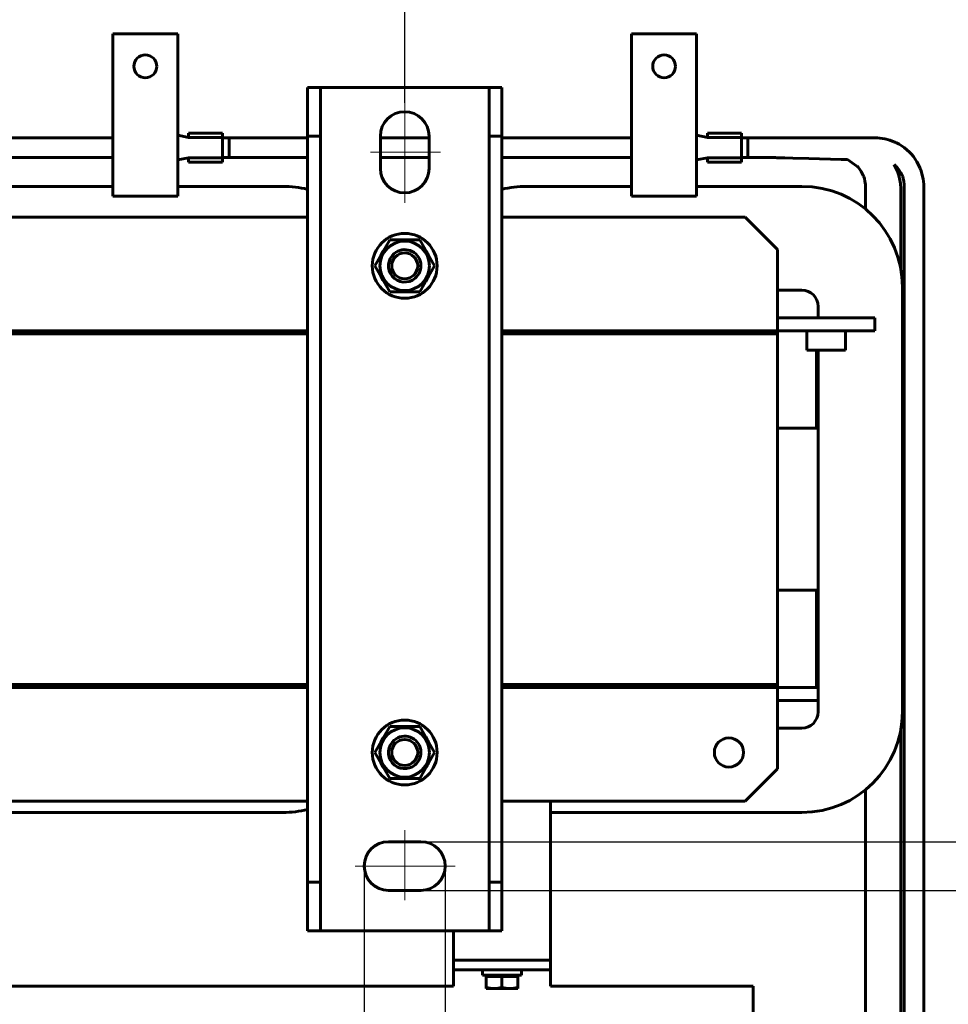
# Model space of a CAD drawing. Header units: millimetres. Extents: x 0 to 297, y 0 to 420.
# Tile 11 of 13: x 159 to 231, y 281 to 357. Entities that reach past the tile are written whole.
import ezdxf

# ---------------------------------------------------------------- set-up
doc = ezdxf.new("R2010")
doc.units = ezdxf.units.MM
for name, pattern in [('K5LT_AXLED', [19.5, 15, -1.5, 1.5, -1.5]), ('K5LT_BASIC', [0]), ('K5LT_THIN', [0])]:
    doc.linetypes.add(name, pattern=pattern)
doc.layers.add('Системный слой', color=7, linetype='Continuous')
doc.styles.add('KDIMTEXTSTYLE', font='GOST_AU.SHX', dxfattribs={"width": 0.96, "oblique": 15, "height": 5})
doc.dimstyles.new('KDIMSTYLE (0.25)', dxfattribs={"dimtxt": 5, "dimasz": 1, "dimexe": 2, "dimexo": 0, "dimgap": 1, "dimtad": 1, "dimlfac": 4, "dimtxsty": 'KDIMTEXTSTYLE', "dimsah": 1, "dimcen": 0, "dimdle": 1, "dimadec": 0, "dimazin": 0, "dimtfac": 0.667, "dimtmove": 0, "dimatfit": 3, "dimfxl": 1, "dimtvp": 1, "dimtolj": 1, "dimtzin": 0, "dimarcsym": 0})

# ---------------------------------------------------------------- blocks, each defined once
blk = doc.blocks.new('U88')
at = {"layer": 'Системный слой', "color": 150, "linetype": 'K5LT_BASIC', "lineweight": 60, "true_color": 0x0080ff}
for p, q in [((198.432, 344.53), (206.557, 344.53)), ((211.557, 344.53), (219.682, 344.53))]:
    blk.add_line(p, q, dxfattribs=at)
blk = doc.blocks.new('U89')
at = {"layer": 'Системный слой', "color": 150, "linetype": 'K5LT_BASIC', "lineweight": 60, "true_color": 0x0080ff}
for p, q in [((220.932, 335.28), (220.932, 334.405)), ((220.932, 331.905), (220.932, 304.03))]:
    blk.add_line(p, q, dxfattribs=at)
blk = doc.blocks.new('U90')
at = {"layer": 'Системный слой', "color": 150, "linetype": 'K5LT_BASIC', "lineweight": 60, "true_color": 0x0080ff}
for p, q in [((197.182, 333.155), (197.182, 333.405)), ((197.182, 305.905), (197.182, 306.155))]:
    blk.add_line(p, q, dxfattribs=at)
blk = doc.blocks.new('U91')
at = {"layer": 'Системный слой', "color": 150, "linetype": 'K5LT_BASIC', "lineweight": 60, "true_color": 0x0080ff}
for p, q in [((158.432, 344.53), (166.557, 344.53)), ((171.557, 344.53), (179.682, 344.53))]:
    blk.add_line(p, q, dxfattribs=at)
blk = doc.blocks.new('U92')
at = {"layer": 'Системный слой', "color": 150, "linetype": 'K5LT_BASIC', "lineweight": 60, "true_color": 0x0080ff}
for p, q in [((180.932, 333.405), (180.932, 333.155)), ((180.932, 306.155), (180.932, 305.905))]:
    blk.add_line(p, q, dxfattribs=at)
blk = doc.blocks.new('U97')
at = {"layer": 'Системный слой', "color": 150, "linetype": 'K5LT_BASIC', "lineweight": 60, "true_color": 0x0080ff}
for p, q in [((212.394, 348.289), (212.394, 348.639)), ((212.394, 346.389), (212.394, 346.739))]:
    blk.add_line(p, q, dxfattribs=at)
blk = doc.blocks.new('U98')
at = {"layer": 'Системный слой', "color": 150, "linetype": 'K5LT_BASIC', "lineweight": 60, "true_color": 0x0080ff}
for p, q in [((215.019, 348.289), (215.019, 348.639)), ((215.019, 346.389), (215.019, 346.739))]:
    blk.add_line(p, q, dxfattribs=at)
blk = doc.blocks.new('U99')
at = {"layer": 'Системный слой', "color": 150, "linetype": 'K5LT_BASIC', "lineweight": 60, "true_color": 0x0080ff}
for p, q in [((215.519, 348.264), (215.519, 347.514)), ((215.519, 347.514), (215.519, 346.764))]:
    blk.add_line(p, q, dxfattribs=at)
blk = doc.blocks.new('U100')
at = {"layer": 'Системный слой', "color": 150, "linetype": 'K5LT_BASIC', "lineweight": 60, "true_color": 0x0080ff}
for p, q in [((215.019, 346.764), (215.749, 346.764)), ((215.749, 346.764), (215.945, 346.764)), ((215.945, 346.764), (216.044, 346.764)), ((216.044, 346.764), (216.094, 346.764)), ((216.094, 346.764), (216.119, 346.764)), ((216.119, 346.764), (216.132, 346.764)), ((216.132, 346.764), (216.149, 346.764)), ((216.149, 346.764), (216.176, 346.764)), ((216.176, 346.764), (216.216, 346.764)), ((216.216, 346.764), (216.275, 346.764)), ((216.275, 346.764), (216.364, 346.764)), ((216.364, 346.764), (216.494, 346.764)), ((216.494, 346.764), (216.683, 346.764)), ((216.683, 346.764), (216.854, 346.764)), ((216.854, 346.764), (216.864, 346.764)), ((216.864, 346.764), (216.874, 346.764)), ((216.874, 346.764), (216.88, 346.764)), ((216.88, 346.764), (216.882, 346.764)), ((216.882, 346.764), (216.884, 346.764)), ((216.884, 346.764), (216.885, 346.764)), ((216.885, 346.764), (216.886, 346.764)), ((216.886, 346.764), (216.888, 346.764)), ((216.888, 346.764), (216.891, 346.764)), ((216.891, 346.764), (216.895, 346.763)), ((216.895, 346.763), (216.902, 346.763)), ((216.902, 346.763), (216.913, 346.763)), ((216.913, 346.763), (216.921, 346.763)), ((216.921, 346.763), (216.93, 346.763)), ((216.93, 346.763), (216.946, 346.762)), ((216.946, 346.762), (216.98, 346.761)), ((216.98, 346.761), (217.049, 346.759)), ((217.049, 346.759), (217.195, 346.755)), ((217.195, 346.755), (217.337, 346.752)), ((217.337, 346.752), (217.41, 346.75)), ((217.41, 346.75), (217.446, 346.749)), ((217.446, 346.749), (217.465, 346.748)), ((217.465, 346.748), (217.474, 346.748)), ((217.474, 346.748), (217.488, 346.747)), ((217.488, 346.747), (217.508, 346.747)), ((217.508, 346.747), (217.538, 346.746)), ((217.538, 346.746), (217.584, 346.745)), ((217.584, 346.745), (217.651, 346.743)), ((217.651, 346.743), (217.751, 346.74)), ((217.751, 346.74), (217.899, 346.736)), ((217.899, 346.736), (218.054, 346.732)), ((218.054, 346.732), (218.365, 346.724)), ((218.365, 346.724), (218.987, 346.707)), ((218.987, 346.707), (220.23, 346.673)), ((220.23, 346.673), (222.717, 346.605)), ((222.717, 346.605), (222.784, 346.604)), ((222.784, 346.604), (222.928, 346.6)), ((222.928, 346.6), (223.002, 346.598)), ((223.002, 346.598), (223.039, 346.597)), ((223.039, 346.597), (223.057, 346.596)), ((223.057, 346.596), (223.067, 346.596)), ((223.067, 346.596), (223.072, 346.596)), ((223.072, 346.596), (223.079, 346.596)), ((223.079, 346.596), (223.089, 346.595)), ((223.089, 346.595), (223.105, 346.595)), ((223.105, 346.595), (223.128, 346.594)), ((223.128, 346.594), (223.162, 346.593)), ((223.162, 346.593), (223.191, 346.592))]:
    blk.add_line(p, q, dxfattribs=at)
blk = doc.blocks.new('U101')
at = {"layer": 'Системный слой', "color": 150, "linetype": 'K5LT_BASIC', "lineweight": 60, "true_color": 0x0080ff}
for p, q in [((215.019, 348.264), (216.853, 348.264)), ((226.797, 346.219), (227.036, 345.73)), ((227.036, 345.73), (227.044, 345.711)), ((227.044, 345.711), (227.058, 345.674)), ((227.058, 345.674), (227.086, 345.598)), ((227.086, 345.598), (227.136, 345.444)), ((227.136, 345.444), (227.218, 345.126)), ((227.218, 345.126), (227.281, 344.745)), ((227.281, 344.745), (227.307, 344.342)), ((227.307, 344.342), (227.307, 344.32)), ((227.307, 344.32), (227.307, 344.295)), ((227.307, 344.295), (227.307, 344.245)), ((227.307, 344.245), (227.307, 344.149)), ((227.307, 344.149), (227.307, 343.964)), ((227.307, 343.964), (227.307, 343.773)), ((227.307, 343.773), (227.307, 343.679)), ((227.307, 343.679), (227.307, 343.632)), ((227.307, 343.632), (227.307, 343.609)), ((227.307, 343.609), (227.307, 343.597)), ((227.307, 343.597), (227.307, 343.581)), ((227.307, 343.581), (227.307, 343.558)), ((227.307, 343.558), (227.307, 343.523)), ((227.307, 343.523), (227.307, 343.471)), ((227.307, 343.471), (227.307, 343.393)), ((227.307, 343.393), (227.307, 343.273)), ((227.307, 343.273), (227.307, 343.091)), ((227.307, 343.091), (227.307, 342.913)), ((227.307, 342.913), (227.307, 342.556)), ((227.307, 342.556), (227.307, 341.844)), ((227.307, 341.844), (227.307, 340.418)), ((227.307, 340.418), (227.307, 338.165)), ((227.307, 302.644), (227.307, 273.389))]:
    blk.add_line(p, q, dxfattribs=at)
blk = doc.blocks.new('U104')
at = {"layer": 'Системный слой', "color": 150, "linetype": 'K5LT_BASIC', "lineweight": 60, "true_color": 0x0080ff}
for start, end in [(90, 96.38925), (143.61075, 156.38925), (23.61075, 36.38925), (203.61075, 216.38925), (323.61075, 336.38925), (263.61075, 276.38925)]:
    blk.add_arc((189.057, 338.405), 2.013, start, end, dxfattribs=at)
blk = doc.blocks.new('U105')
at = {"layer": 'Системный слой', "color": 150, "linetype": 'K5LT_BASIC', "lineweight": 60, "true_color": 0x0080ff}
for p, q in [((181.557, 297.155), (156.557, 297.155)), ((215.307, 297.155), (196.557, 297.155))]:
    blk.add_line(p, q, dxfattribs=at)
blk = doc.blocks.new('U106')
at = {"layer": 'Системный слой', "color": 150, "linetype": 'K5LT_BASIC', "lineweight": 60, "true_color": 0x0080ff}
for p, q in [((137.807, 305.905), (141.557, 305.905)), ((156.557, 305.905), (160.307, 305.905)), ((177.807, 305.905), (181.557, 305.905)), ((196.557, 305.905), (200.307, 305.905))]:
    blk.add_line(p, q, dxfattribs=at)
blk = doc.blocks.new('U107')
at = {"layer": 'Системный слой', "color": 150, "linetype": 'K5LT_BASIC', "lineweight": 60, "true_color": 0x0080ff}
for p, q in [((172.394, 348.289), (172.394, 348.639)), ((172.394, 346.389), (172.394, 346.739))]:
    blk.add_line(p, q, dxfattribs=at)
blk = doc.blocks.new('U108')
at = {"layer": 'Системный слой', "color": 150, "linetype": 'K5LT_BASIC', "lineweight": 60, "true_color": 0x0080ff}
for p, q in [((175.019, 348.289), (175.019, 348.639)), ((175.019, 346.389), (175.019, 346.739))]:
    blk.add_line(p, q, dxfattribs=at)
blk = doc.blocks.new('U109')
at = {"layer": 'Системный слой', "color": 150, "linetype": 'K5LT_BASIC', "lineweight": 60, "true_color": 0x0080ff}
for p, q in [((175.519, 348.264), (175.519, 347.514)), ((175.519, 347.514), (175.519, 346.764))]:
    blk.add_line(p, q, dxfattribs=at)
blk = doc.blocks.new('U110')
at = {"layer": 'Системный слой', "color": 150, "linetype": 'K5LT_BASIC', "lineweight": 60, "true_color": 0x0080ff}
for start, end in [(83.61075, 96.38925), (143.61075, 156.38925), (23.61075, 36.38925), (203.61075, 216.38925), (323.61075, 336.38925), (270, 276.38925)]:
    blk.add_arc((189.057, 300.905), 2.013, start, end, dxfattribs=at)
blk = doc.blocks.new('U111')
at = {"layer": 'Системный слой', "color": 150, "linetype": 'K5LT_BASIC', "lineweight": 60, "true_color": 0x0080ff}
for p, q in [((195.171, 283.755), (195.057, 283.755)), ((198.057, 283.755), (195.171, 283.755))]:
    blk.add_line(p, q, dxfattribs=at)
blk = doc.blocks.new('U112')
at = {"layer": 'Системный слой', "color": 150, "linetype": 'K5LT_BASIC', "lineweight": 60, "true_color": 0x0080ff}
for p, q in [((175.019, 348.264), (181.557, 348.264)), ((187.182, 348.264), (190.932, 348.264)), ((196.557, 348.264), (206.557, 348.264)), ((215.019, 348.264), (224.58, 348.264)), ((224.58, 348.264), (224.708, 348.264)), ((224.708, 348.264), (224.77, 348.264)), ((224.77, 348.264), (224.801, 348.264)), ((224.801, 348.264), (224.817, 348.264)), ((224.817, 348.264), (224.826, 348.264)), ((224.826, 348.264), (224.837, 348.264)), ((224.837, 348.264), (224.854, 348.264)), ((224.854, 348.264), (224.88, 348.264)), ((224.88, 348.264), (224.918, 348.264)), ((224.918, 348.264), (224.977, 348.264)), ((224.977, 348.264), (225.066, 348.264)), ((225.066, 348.264), (225.204, 348.264)), ((225.204, 348.264), (225.343, 348.264)), ((225.343, 348.264), (225.365, 348.264)), ((225.365, 348.264), (225.409, 348.263)), ((225.409, 348.263), (225.5, 348.259)), ((225.5, 348.259), (225.688, 348.245)), ((225.688, 348.245), (226.076, 348.185)), ((226.076, 348.185), (226.467, 348.085)), ((226.467, 348.085), (226.778, 347.973)), ((226.778, 347.973), (226.805, 347.961)), ((226.805, 347.961), (226.86, 347.937)), ((226.86, 347.937), (226.967, 347.887)), ((226.967, 347.887), (227.177, 347.777)), ((227.177, 347.777), (227.574, 347.518)), ((227.574, 347.518), (227.992, 347.155)), ((227.992, 347.155), (228.012, 347.134)), ((228.012, 347.134), (228.053, 347.091)), ((228.053, 347.091), (228.133, 347.004)), ((228.133, 347.004), (228.285, 346.822)), ((228.285, 346.822), (228.553, 346.43)), ((228.553, 346.43), (228.8, 345.935)), ((228.8, 345.935), (228.811, 345.908)), ((228.811, 345.908), (228.832, 345.852)), ((228.832, 345.852), (228.873, 345.738)), ((228.873, 345.738), (228.943, 345.505)), ((228.943, 345.505), (229.03, 345.099)), ((229.03, 345.099), (229.074, 344.703)), ((229.074, 344.703), (229.079, 344.502)), ((229.079, 344.502), (229.079, 344.476)), ((229.079, 344.476), (229.079, 344.427)), ((229.079, 344.427), (229.079, 344.329)), ((229.079, 344.329), (229.079, 344.143)), ((229.079, 344.143), (229.079, 343.952)), ((229.079, 343.952), (229.079, 343.859)), ((229.079, 343.859), (229.079, 343.812)), ((229.079, 343.812), (229.079, 343.789)), ((229.079, 343.789), (229.079, 343.777)), ((229.079, 343.777), (229.079, 343.761)), ((229.079, 343.761), (229.079, 343.738)), ((229.079, 343.738), (229.079, 343.703)), ((229.079, 343.703), (229.079, 343.651)), ((229.079, 343.651), (229.079, 343.572)), ((229.079, 343.572), (229.079, 343.452)), ((229.079, 343.452), (229.079, 343.268)), ((229.079, 343.268), (229.079, 343.088)), ((229.079, 343.088), (229.079, 342.728)), ((229.079, 342.728), (229.079, 342.008)), ((229.079, 342.008), (229.079, 340.567)), ((229.079, 340.567), (229.079, 337.686)), ((229.079, 337.686), (229.079, 331.923)), ((229.079, 331.923), (229.079, 320.398)), ((229.079, 320.398), (229.079, 297.347)), ((229.079, 297.347), (229.079, 275.626)), ((229.079, 275.626), (229.079, 275.598)), ((229.079, 275.598), (229.079, 275.557)), ((229.079, 275.557), (229.079, 275.495)), ((229.079, 275.495), (229.079, 275.402)), ((229.079, 275.402), (229.079, 275.263)), ((229.079, 275.263), (229.079, 275.057)), ((229.079, 275.057), (229.079, 274.752)), ((229.079, 274.752), (229.079, 274.48)), ((229.079, 274.48), (229.079, 274.458)), ((229.079, 274.458), (229.079, 274.414)), ((229.079, 274.414), (229.079, 274.328)), ((229.079, 274.328), (229.079, 274.159)), ((229.079, 274.159), (229.079, 273.84)), ((229.079, 273.84), (229.079, 273.509)), ((229.079, 273.509), (229.079, 273.492)), ((229.079, 273.492), (229.079, 273.46)), ((229.079, 273.46), (229.079, 273.395)), ((229.079, 273.395), (229.079, 273.274)), ((229.079, 273.274), (229.079, 273.06)), ((229.079, 273.06), (229.079, 272.863)), ((229.079, 272.863), (229.079, 272.854)), ((229.079, 272.854), (229.079, 272.836)), ((229.079, 272.836), (229.079, 272.804)), ((229.079, 272.804), (229.079, 272.748)), ((229.079, 272.748), (229.079, 272.67)), ((229.079, 272.67), (229.079, 272.639)), ((229.079, 272.639), (229.079, 272.639)), ((229.079, 272.639), (229.079, 272.639)), ((229.079, 272.639), (229.079, 272.639)), ((229.079, 272.639), (229.079, 272.639))]:
    blk.add_line(p, q, dxfattribs=at)
blk = doc.blocks.new('U117')
at = {"layer": 'Системный слой', "color": 150, "linetype": 'K5LT_BASIC', "lineweight": 60, "true_color": 0x0080ff}
for p, q in [((175.019, 346.764), (181.557, 346.764)), ((187.182, 346.764), (190.932, 346.764)), ((196.557, 346.764), (206.557, 346.764)), ((215.019, 346.764), (216.853, 346.764)), ((226.797, 346.219), (226.927, 346.099)), ((226.927, 346.099), (226.934, 346.091)), ((226.934, 346.091), (226.949, 346.076)), ((226.949, 346.076), (226.978, 346.045)), ((226.978, 346.045), (227.034, 345.982)), ((227.034, 345.982), (227.14, 345.849)), ((227.14, 345.849), (227.32, 345.562)), ((227.32, 345.562), (227.412, 345.367)), ((227.412, 345.367), (227.418, 345.35)), ((227.418, 345.35), (227.431, 345.318)), ((227.431, 345.318), (227.456, 345.253)), ((227.456, 345.253), (227.498, 345.124)), ((227.498, 345.124), (227.544, 344.93)), ((227.544, 344.93), (227.575, 344.673)), ((227.575, 344.673), (227.579, 344.504)), ((227.579, 344.504), (227.579, 344.484)), ((227.579, 344.484), (227.579, 344.443)), ((227.579, 344.443), (227.579, 344.359)), ((227.579, 344.359), (227.579, 344.183)), ((227.579, 344.183), (227.579, 343.985)), ((227.579, 343.985), (227.579, 343.885)), ((227.579, 343.885), (227.579, 343.834)), ((227.579, 343.834), (227.579, 343.809)), ((227.579, 343.809), (227.579, 343.796)), ((227.579, 343.796), (227.579, 343.779)), ((227.579, 343.779), (227.579, 343.754)), ((227.579, 343.754), (227.579, 343.716)), ((227.579, 343.716), (227.579, 343.66)), ((227.579, 343.66), (227.579, 343.576)), ((227.579, 343.576), (227.579, 343.452)), ((227.579, 343.452), (227.579, 343.268)), ((227.579, 343.268), (227.579, 343.088)), ((227.579, 343.088), (227.579, 342.728)), ((227.579, 342.728), (227.579, 342.007)), ((227.579, 342.007), (227.579, 340.566)), ((227.579, 340.566), (227.579, 337.684)), ((227.579, 337.684), (227.579, 331.92)), ((227.579, 331.92), (227.579, 320.391)), ((227.579, 320.391), (227.579, 297.334)), ((227.579, 297.334), (227.579, 275.626)), ((227.579, 275.626), (227.579, 275.598)), ((227.579, 275.598), (227.579, 275.557)), ((227.579, 275.557), (227.579, 275.495)), ((227.579, 275.495), (227.579, 275.402)), ((227.579, 275.402), (227.579, 275.263)), ((227.579, 275.263), (227.579, 275.057)), ((227.579, 275.057), (227.579, 274.752)), ((227.579, 274.752), (227.579, 274.48)), ((227.579, 274.48), (227.579, 274.458)), ((227.579, 274.458), (227.579, 274.414)), ((227.579, 274.414), (227.579, 274.328)), ((227.579, 274.328), (227.579, 274.159)), ((227.579, 274.159), (227.579, 273.84)), ((227.579, 273.84), (227.579, 273.516)), ((227.579, 273.516), (227.579, 273.506)), ((227.579, 273.506), (227.579, 273.487)), ((227.579, 273.487), (227.579, 273.449)), ((227.579, 273.449), (227.579, 273.389))]:
    blk.add_line(p, q, dxfattribs=at)
blk = doc.blocks.new('U118')
at = {"layer": 'Системный слой', "color": 150, "linetype": 'K5LT_BASIC', "lineweight": 60, "true_color": 0x0080ff}
for p, q in [((156.557, 348.264), (166.557, 348.264)), ((175.019, 348.264), (181.557, 348.264)), ((187.182, 348.264), (190.932, 348.264)), ((196.557, 348.264), (206.557, 348.264)), ((215.019, 348.264), (222.329, 348.264))]:
    blk.add_line(p, q, dxfattribs=at)
blk = doc.blocks.new('U119')
at = {"layer": 'Системный слой', "color": 150, "linetype": 'K5LT_BASIC', "lineweight": 60, "true_color": 0x0080ff}
for p, q in [((156.557, 346.764), (166.557, 346.764)), ((175.019, 346.764), (181.557, 346.764)), ((187.182, 346.764), (190.932, 346.764)), ((196.557, 346.764), (206.557, 346.764)), ((215.019, 346.764), (216.853, 346.764)), ((223.191, 346.592), (223.927, 346.099)), ((223.927, 346.099), (223.939, 346.086)), ((223.939, 346.086), (223.964, 346.06)), ((223.964, 346.06), (224.012, 346.008)), ((224.012, 346.008), (224.102, 345.899)), ((224.102, 345.899), (224.263, 345.665)), ((224.263, 345.665), (224.412, 345.367)), ((224.412, 345.367), (224.418, 345.35)), ((224.418, 345.35), (224.431, 345.318)), ((224.431, 345.318), (224.456, 345.253)), ((224.456, 345.253), (224.498, 345.124)), ((224.498, 345.124), (224.544, 344.93)), ((224.544, 344.93), (224.575, 344.673)), ((224.575, 344.673), (224.579, 344.504)), ((224.579, 344.504), (224.579, 344.484)), ((224.579, 344.484), (224.579, 344.443)), ((224.579, 344.443), (224.579, 344.359)), ((224.579, 344.359), (224.579, 344.183)), ((224.579, 344.183), (224.579, 343.985)), ((224.579, 343.985), (224.579, 343.885)), ((224.579, 343.885), (224.579, 343.834)), ((224.579, 343.834), (224.579, 343.809)), ((224.579, 343.809), (224.579, 343.796)), ((224.579, 343.796), (224.579, 343.779)), ((224.579, 343.779), (224.579, 343.754)), ((224.579, 343.754), (224.579, 343.716)), ((224.579, 343.716), (224.579, 343.66)), ((224.579, 343.66), (224.579, 343.576)), ((224.579, 343.576), (224.579, 343.452)), ((224.579, 343.452), (224.579, 343.268)), ((224.579, 343.268), (224.579, 343.088)), ((224.579, 343.088), (224.579, 342.786)), ((224.579, 298.023), (224.579, 273.389))]:
    blk.add_line(p, q, dxfattribs=at)
blk = doc.blocks.new('U120')
at = {"layer": 'Системный слой', "color": 150, "linetype": 'K5LT_BASIC', "lineweight": 60, "true_color": 0x0080ff}
blk.add_line((220.807, 305.905), (220.932, 305.905), dxfattribs=at)
blk = doc.blocks.new('U121')
at = {"layer": 'Системный слой', "color": 150, "linetype": 'K5LT_BASIC', "lineweight": 60, "true_color": 0x0080ff}
blk.add_line((217.807, 304.905), (220.932, 304.905), dxfattribs=at)
blk = doc.blocks.new('U122')
at = {"layer": 'Системный слой', "color": 150, "linetype": 'K5LT_BASIC', "lineweight": 60, "true_color": 0x0080ff}
for p, q in [((156.557, 333.155), (181.557, 333.155)), ((196.557, 333.155), (217.807, 333.155))]:
    blk.add_line(p, q, dxfattribs=at)
blk = doc.blocks.new('U123')
at = {"layer": 'Системный слой', "color": 150, "linetype": 'K5LT_BASIC', "lineweight": 60, "true_color": 0x0080ff}
for p, q in [((156.557, 306.155), (181.557, 306.155)), ((196.557, 306.155), (217.807, 306.155))]:
    blk.add_line(p, q, dxfattribs=at)
blk = doc.blocks.new('U125')
at = {"layer": 'Системный слой', "color": 150, "linetype": 'K5LT_BASIC', "lineweight": 60, "true_color": 0x0080ff}
for p, q in [((156.557, 342.155), (181.557, 342.155)), ((196.557, 342.155), (215.307, 342.155))]:
    blk.add_line(p, q, dxfattribs=at)
blk = doc.blocks.new('U126')
at = {"layer": 'Системный слой', "color": 150, "linetype": 'K5LT_BASIC', "lineweight": 60, "true_color": 0x0080ff}
for p, q in [((141.557, 333.405), (137.807, 333.405)), ((160.307, 333.405), (156.557, 333.405)), ((181.557, 333.405), (177.807, 333.405)), ((200.307, 333.405), (196.557, 333.405))]:
    blk.add_line(p, q, dxfattribs=at)
blk = doc.blocks.new('KDIMARROW_01')
at = {"layer": 'Системный слой'}
blk.add_hatch(color=0, dxfattribs=at).paths.add_polyline_path([(0, 0), (-5, 0.658), (-4.5, 0), (-5, -0.658)])
at = {"layer": 'Системный слой', "color": 0, "linetype": 'K5LT_THIN', "lineweight": 18}
for p, q in [((-4.5, 0), (-5, 0.658)), ((-5, 0.658), (0, 0)), ((0, 0), (-5, -0.658)), ((-5, -0.658), (-4.5, 0)), ((0, 0), (-1, 0))]:
    blk.add_line(p, q, dxfattribs=at)
blk = doc.blocks.new('KDIMARROW_02')
at = {"layer": 'Системный слой'}
blk.add_hatch(color=0, dxfattribs=at).paths.add_polyline_path([(4.5, 0), (5, 0.658), (0, 0), (5, -0.658)])
at = {"layer": 'Системный слой', "color": 0, "linetype": 'K5LT_THIN', "lineweight": 18}
for p, q in [((0, 0), (-1, 0)), ((5, 0.658), (0, 0)), ((0, 0), (5, -0.658)), ((0, 0), (7, 0)), ((4.5, 0), (5, 0.658)), ((5, -0.658), (4.5, 0))]:
    blk.add_line(p, q, dxfattribs=at)

msp = doc.modelspace()

# ---------------------------------------------------------------- linework, layer by layer
at = {"layer": 'Системный слой', "color": 150, "linetype": 'K5LT_BASIC', "lineweight": 60, "true_color": 0x0080ff}
for p, q in [((166.5566, 356.2796), (166.5566, 344.5296)), ((171.5566, 356.2796), (166.5566, 356.2796)), ((171.5566, 356.2796), (171.5566, 344.5296)), ((206.5566, 356.2796), (206.5566, 344.5296)), ((211.5566, 356.2796), (206.5566, 356.2796)), ((211.5566, 356.2796), (211.5566, 344.5296)), ((181.5566, 348.4046), (181.5566, 352.1546)), ((181.5566, 352.1546), (182.5566, 352.1546)), ((195.5566, 352.1546), (182.5566, 352.1546)), ((182.5566, 352.1546), (182.5566, 348.4046)), ((195.5566, 352.1546), (196.5566, 352.1546)), ((195.5566, 348.4046), (195.5566, 352.1546)), ((196.5566, 352.1546), (196.5566, 348.4046)), ((171.5566, 348.4714), (172.3937, 348.2889)), ((172.3937, 348.6389), (175.0187, 348.6389)), ((172.3937, 348.2889), (175.0187, 348.2889)), ((175.0187, 348.2889), (175.0187, 346.7389)), ((181.5566, 290.9046), (181.5566, 348.4046)), ((182.5566, 348.4046), (181.5566, 348.4046)), ((182.5566, 290.9046), (182.5566, 348.4046)), ((187.1816, 345.9046), (187.1816, 348.4046)), ((190.9316, 348.4046), (190.9316, 345.9046)), ((196.5566, 348.4046), (195.5566, 348.4046)), ((195.5566, 290.9046), (195.5566, 348.4046)), ((196.5566, 290.9046), (196.5566, 348.4046)), ((211.5566, 348.4714), (212.3937, 348.2889)), ((212.3937, 348.6389), (215.0187, 348.6389)), ((212.3937, 348.2889), (215.0187, 348.2889)), ((215.0187, 348.2889), (215.0187, 346.7389)), ((175.0187, 348.2639), (175.5187, 348.2639)), ((215.0187, 348.2639), (215.5187, 348.2639)), ((175.0187, 346.7639), (175.5187, 346.7639)), ((215.0187, 346.7639), (215.5187, 346.7639)), ((172.3937, 346.7389), (171.5566, 346.565)), ((175.0187, 346.7389), (172.3937, 346.7389)), ((172.3937, 346.3889), (175.0187, 346.3889)), ((212.3937, 346.7389), (211.5566, 346.565)), ((215.0187, 346.7389), (212.3937, 346.7389)), ((212.3937, 346.3889), (215.0187, 346.3889)), ((166.5566, 343.7796), (166.5566, 344.5296)), ((171.5566, 344.5296), (171.5566, 343.7796)), ((206.5566, 343.7796), (206.5566, 344.5296)), ((211.5566, 344.5296), (211.5566, 343.7796)), ((171.5566, 343.7796), (166.5566, 343.7796)), ((211.5566, 343.7796), (206.5566, 343.7796)), ((217.8066, 339.6546), (215.3066, 342.1546)), ((187.9019, 340.4046), (186.7472, 338.4046)), ((190.2113, 340.4046), (187.9019, 340.4046)), ((189.0566, 340.4171), (189.0566, 340.4046)), ((191.366, 338.4046), (190.2113, 340.4046)), ((217.8066, 334.1546), (217.8066, 339.6546)), ((186.7472, 338.4046), (187.9019, 336.4046)), ((190.2113, 336.4046), (191.366, 338.4046)), ((187.9019, 336.4046), (190.2113, 336.4046)), ((217.8066, 336.5296), (219.6816, 336.5296)), ((227.4316, 336.7796), (227.4316, 304.0296)), ((224.5566, 334.4046), (217.8066, 334.4046)), ((217.8066, 334.1546), (217.8066, 333.4046)), ((224.5566, 334.4046), (225.3066, 334.4046)), ((225.3066, 334.4046), (225.3066, 333.4046)), ((160.3066, 333.4046), (177.8066, 333.4046)), ((160.3066, 333.4046), (160.3066, 333.1546)), ((160.3066, 333.1546), (177.8066, 333.1546)), ((177.8066, 333.4046), (177.8066, 333.1546)), ((180.8066, 333.4046), (180.8066, 333.1546)), ((197.3066, 333.1546), (197.3066, 333.4046)), ((200.3066, 333.4046), (217.8066, 333.4046)), ((200.3066, 333.4046), (200.3066, 333.1546)), ((200.3066, 333.1546), (217.8066, 333.1546)), ((217.8066, 333.4046), (217.8066, 333.1546)), ((224.5566, 333.4046), (217.8066, 333.4046)), ((217.8066, 333.1546), (217.8066, 306.1546)), ((220.0566, 331.9046), (220.0566, 333.4046)), ((223.0566, 331.9046), (223.0566, 333.4046)), ((225.3066, 333.4046), (224.5566, 333.4046)), ((223.0566, 331.9046), (220.0566, 331.9046)), ((220.8066, 331.9046), (220.8066, 325.9046)), ((220.8066, 325.9046), (217.8066, 325.9046)), ((217.8066, 313.4046), (220.8066, 313.4046)), ((220.8066, 313.4046), (220.8066, 305.9046)), ((160.3066, 306.1546), (177.8066, 306.1546)), ((160.3066, 306.1546), (160.3066, 305.9046)), ((160.3066, 305.9046), (177.8066, 305.9046)), ((177.8066, 306.1546), (177.8066, 305.9046)), ((180.8066, 306.1546), (180.8066, 305.9046)), ((197.3066, 305.9046), (197.3066, 306.1546)), ((200.3066, 306.1546), (217.8066, 306.1546)), ((200.3066, 306.1546), (200.3066, 305.9046)), ((200.3066, 305.9046), (217.8066, 305.9046)), ((217.8066, 306.1546), (217.8066, 305.9046)), ((217.8066, 305.9046), (217.8066, 305.1546)), ((220.8066, 305.9046), (217.8066, 305.9046)), ((217.8066, 305.1546), (217.8066, 299.6546)), ((187.9019, 302.9046), (186.7472, 300.9046)), ((190.2113, 302.9046), (187.9019, 302.9046)), ((191.366, 300.9046), (190.2113, 302.9046)), ((219.6816, 302.7796), (217.8066, 302.7796)), ((186.7472, 300.9046), (187.9019, 298.9046)), ((190.2113, 298.9046), (191.366, 300.9046)), ((215.3066, 297.1546), (217.8066, 299.6546)), ((187.9019, 298.9046), (190.2113, 298.9046)), ((189.0566, 298.8921), (189.0566, 298.9046)), ((200.3066, 297.1546), (200.3066, 284.9046)), ((179.6816, 296.2796), (158.4316, 296.2796)), ((219.6816, 296.2796), (200.3066, 296.2796)), ((187.8066, 294.0296), (190.3066, 294.0296)), ((181.5566, 287.1546), (181.5566, 290.9046)), ((181.5566, 290.9046), (182.5566, 290.9046)), ((182.5566, 290.9046), (182.5566, 287.1546)), ((195.5566, 290.9046), (196.5566, 290.9046)), ((195.5566, 287.1546), (195.5566, 290.9046)), ((196.5566, 290.9046), (196.5566, 287.1546)), ((190.3066, 290.2796), (187.8066, 290.2796)), ((182.5566, 287.1546), (181.5566, 287.1546)), ((195.5566, 287.1546), (182.5566, 287.1546)), ((192.8066, 287.1546), (192.8066, 284.9046)), ((196.5566, 287.1546), (195.5566, 287.1546)), ((200.3066, 284.9046), (192.8066, 284.9046)), ((192.8066, 284.1546), (192.8066, 284.9046)), ((199.5566, 284.9046), (193.5566, 284.9046)), ((200.3066, 284.9046), (200.3066, 284.1546)), ((193.5566, 284.1546), (192.8066, 284.1546)), ((192.8066, 283.4046), (192.8066, 284.1546)), ((199.5566, 284.1546), (193.5566, 284.1546)), ((195.0566, 284.1546), (195.0566, 283.7546)), ((198.0566, 284.1546), (198.0566, 283.7546)), ((200.3066, 284.1546), (199.5566, 284.1546)), ((200.3066, 284.1546), (200.3066, 283.4046)), ((192.8066, 283.4046), (192.8066, 282.9046)), ((195.4466, 283.7546), (195.3341, 283.6421)), ((195.3341, 283.6421), (195.3341, 283.6296)), ((195.3341, 283.6296), (195.7936, 283.6296)), ((195.3341, 283.6296), (195.3341, 282.7859)), ((196.0971, 283.6296), (196.5566, 283.6296)), ((196.5566, 283.6296), (196.5566, 282.7859)), ((196.5566, 283.6296), (197.0161, 283.6296)), ((197.3196, 283.6296), (197.7791, 283.6296)), ((197.6666, 283.7546), (197.7791, 283.6421)), ((197.7791, 283.6296), (197.7791, 283.6421)), ((197.7791, 283.6296), (197.7791, 282.7859)), ((200.3066, 282.9046), (200.3066, 283.4046)), ((145.3066, 282.9046), (192.8066, 282.9046)), ((195.3341, 282.7859), (195.3341, 282.7171)), ((195.3341, 282.7171), (195.9453, 282.7171)), ((195.9453, 282.7171), (197.1678, 282.7171)), ((197.1678, 282.7171), (197.7791, 282.7171)), ((197.7791, 282.7171), (197.7791, 282.7859)), ((200.3066, 282.9046), (215.9316, 282.9046)), ((215.9316, 282.9046), (215.9316, 253.6546))]:
    msp.add_line(p, q, dxfattribs=at)
at = {"layer": 'Системный слой', "color": 30, "linetype": 'K5LT_AXLED', "lineweight": 18, "true_color": 0xff8000}
for p, q in [((189.0566, 350.9793), (189.0566, 343.2643)), ((186.4289, 347.1546), (191.8184, 347.1546)), ((189.0566, 289.5269), (189.0566, 294.9164)), ((185.2319, 292.1546), (192.9469, 292.1546))]:
    msp.add_line(p, q, dxfattribs=at)
at = {"layer": 'Системный слой', "color": 150, "linetype": 'K5LT_BASIC', "lineweight": 60, "true_color": 0x0080ff}
for centre, radius in [((169.0566, 353.7796), 0.875), ((209.0566, 353.7796), 0.875), ((189.0566, 338.4046), 2.5), ((189.0566, 338.4046), 1.9062), ((189.0566, 338.4046), 1), ((189.0566, 300.9046), 2.5), ((189.0566, 300.9046), 1.9062), ((214.0566, 300.9046), 1.125), ((189.0566, 300.9046), 1)]:
    msp.add_circle(centre, radius, dxfattribs=at)
for centre, radius, start, end in [((189.0566, 348.4046), 1.875, 0, 180), ((189.0566, 345.9046), 1.875, 180, 0), ((179.6816, 336.7796), 7.75, 75.999198, 90), ((198.4316, 336.7796), 7.75, 90, 104.000802), ((219.6816, 336.7796), 7.75, 0, 90), ((189.0566, 338.4046), 2.0125, 83.610752, 90), ((189.0566, 338.4046), 1.25, 129.905263, 309.905263), ((189.0566, 338.4046), 1.25, 309.905263, 129.905263), ((219.6816, 335.2796), 1.25, 0, 90), ((219.6816, 304.0296), 7.75, 270, 0), ((219.6816, 304.0296), 1.25, 270, 0), ((189.0566, 300.9046), 1.25, 309.905263, 129.905263), ((189.0566, 300.9046), 1.25, 129.905263, 309.905263), ((189.0566, 300.9046), 2.0125, 263.610752, 270), ((179.6816, 304.0296), 7.75, 270, 284.000802), ((187.8066, 292.1546), 1.875, 90, 270), ((190.3066, 292.1546), 1.875, 270, 90)]:
    msp.add_arc(centre, radius, start, end, dxfattribs=at)
for points in [[(195.7936, 283.6296), (195.8442, 283.6379), (195.9453, 283.6463), (196.0465, 283.6379), (196.0971, 283.6296)], [(197.0161, 283.6296), (197.0667, 283.6379), (197.1678, 283.6463), (197.269, 283.6379), (197.3196, 283.6296)]]:
    msp.add_open_spline(points, degree=3, knots=[0, 0, 0, 0, 2.5000056, 5, 5, 5, 5], dxfattribs=at)
for points in [[(195.9453, 282.7171), (195.7416, 282.7171), (195.5378, 282.7431), (195.3341, 282.7859)], [(196.5566, 282.7859), (196.3528, 282.7431), (196.1491, 282.7171), (195.9453, 282.7171)], [(197.1678, 282.7171), (196.9641, 282.7171), (196.7603, 282.7431), (196.5566, 282.7859)], [(197.7791, 282.7859), (197.5753, 282.7431), (197.3716, 282.7171), (197.1678, 282.7171)]]:
    msp.add_open_spline(points, degree=3, dxfattribs=at)

# ---------------------------------------------------------------- block references
at = {"layer": 'Системный слой'}
for name in ['U107', 'U108', 'U97', 'U98', 'U118', 'U112', 'U109', 'U101', 'U99', 'U119', 'U117', 'U100', 'U91', 'U88', 'U125', 'U104', 'U89', 'U122', 'U126', 'U92', 'U90', 'U120', 'U123', 'U106', 'U121', 'U110', 'U105', 'U111']:
    msp.add_blockref(name, (0, 0), dxfattribs=at)

# ---------------------------------------------------------------- dimensions: what is measured, and where the dimension line sits
at = {"layer": 'Системный слой', "color": 7}
for base, p1, p2, location, text, override in [((149.0566, 366.2796), (189.0566, 350.9793), (149.0566, 349.9164), (169.0566, 366.2796), '\\H5.0;\\W0.965;\\Q15;\\H5.0;\\W0.965;\\Q15;\\Q15;Ш1', {"dimexo": 0, "dimblk1": 'KDIMARROW_01', "dimblk2": 'KDIMARROW_01', "dimse1": 0, "dimse2": 0, "dimclrt": 7, "dimtolj": 1}), ((185.9316, 237.4046), (192.1816, 292.1546), (185.9316, 292.1546), (203.0682, 237.4046), '\\H5.0;\\W0.965;\\Q15;\\H5.0;\\W0.965;\\Q15;\\Q15;d2', {"dimexo": 0, "dimblk1": 'KDIMARROW_02', "dimblk2": 'KDIMARROW_02', "dimse1": 0, "dimse2": 0, "dimclrt": 7, "dimtolj": 1})]:
    msp.add_linear_dim(base=base, p1=p1, p2=p2, location=location, text=text, dimstyle='KDIMSTYLE (0.25)', override=override, dxfattribs=at).render()
msp.add_linear_dim(base=(244.0794, 294.0296), p1=(190.3066, 290.2796), p2=(190.3066, 294.0296), angle=90, location=(244.0794, 304.387), text='\\H5.0;\\W0.965;\\Q15;\\H5.0;\\W0.965;\\Q15;\\Q15;d1', dimstyle='KDIMSTYLE (0.25)', override={"dimexo": 0, "dimblk1": 'KDIMARROW_02', "dimblk2": 'KDIMARROW_02', "dimse1": 0, "dimse2": 0, "dimclrt": 7, "dimtolj": 1}, dxfattribs=at).render()

doc.saveas('drawing.dxf')
